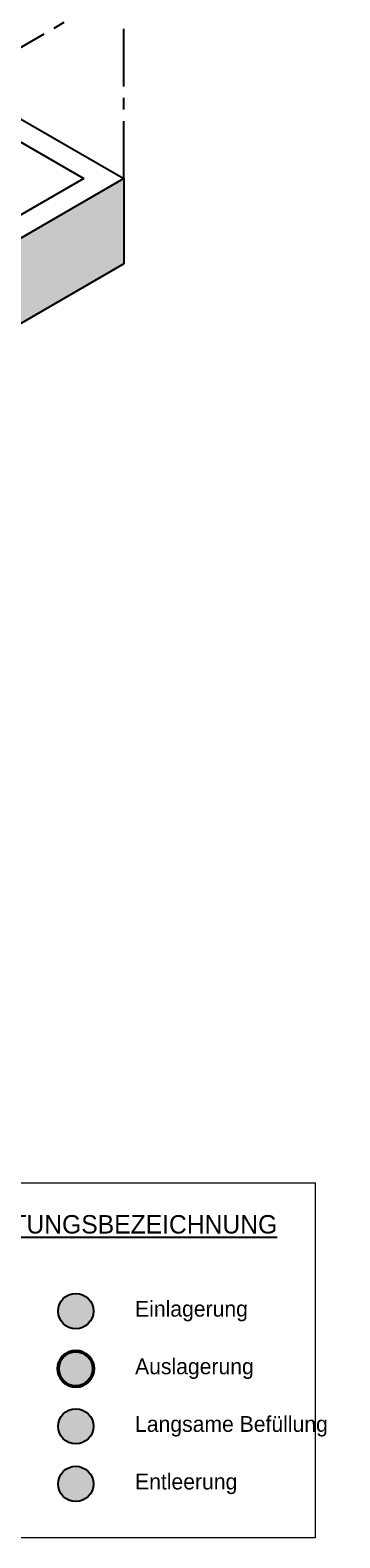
# Model space of a CAD drawing. Header units: millimetres. Extents: x 222 to 2461, y -1493 to 72.
# Tile 18 of 27: x 1962 to 2097, y -1493 to -839. Entities that reach past the tile are written whole.
import ezdxf

# ---------------------------------------------------------------- set-up
doc = ezdxf.new("R2010")
doc.units = ezdxf.units.MM
doc.linetypes.add('MITTELLINIE', pattern=[2, 1.25, -0.25, 0.25, -0.25])
doc.layers.add('Armaturenbezeichnung I', color=7, linetype='Continuous', lineweight=15)
doc.layers.add('Auslagerung', color=1, linetype='Continuous', lineweight=50)
for name, color, linetype in [('effekte', 7, 'Continuous'), ('Farbenlegende', 7, 'Continuous'), ('gebäude', 8, 'Continuous')]:
    doc.layers.add(name, color=color, linetype=linetype)

msp = doc.modelspace()

# ---------------------------------------------------------------- hatches: boundary and pattern name
at = {"layer": 'Auslagerung'}
msp.add_hatch(color=256, dxfattribs=at).paths.add_polyline_path([(1989.93, -1419.8, 1), (1974.6, -1419.8, 1)])
at = {"layer": 'effekte'}
h = msp.add_hatch(color=9, dxfattribs=at)
h.set_gradient(color1=(201, 200, 192), color2=(242, 242, 242), rotation=330, tint=1, name='CURVED')
h.paths.add_polyline_path([(1372.43, -1220.83), (1372.43, -1213.18), (1363.77, -1208.18), (1363.77, -1215.83), (1278.32, -1166.5), (1278.32, -1158.84), (1269.66, -1153.84), (1269.66, -1245.15), (1372.43, -1304.49)])
h.paths.add_polyline_path([(2003.08, -940.38), (2003.08, -903.35), (1661.09, -1100.8), (1661.09, -1127.83), (1541.23, -1197.04), (1541.23, -1170), (1514.19, -1185.61), (1514.19, -1171.99), (1511.46, -1170.88), (1511.05, -1170.26), (1509.2, -1169.34), (1507.24, -1169.44), (1506.21, -1169.54), (1503.11, -1167.89), (1501.46, -1167.48), (1499.09, -1167.38), (1496.82, -1166.97), (1494.66, -1166.14), (1489.71, -1167.17), (1486.62, -1167.38), (1482.49, -1164.91), (1480.74, -1162.33), (1477.75, -1160.78), (1475.28, -1160.68), (1470.84, -1160.68), (1469.5, -1160.17), (1467.75, -1160.06), (1464.97, -1160.48), (1463.59, -1160.55), (1372.43, -1213.18), (1372.43, -1220.83), (1372.43, -1304.49)])
at = {"layer": 'Farbenlegende'}
for color, points in [(5, [(1989.93, -1394.8, 1), (1974.6, -1394.8, 1)]), (40, [(1974.6, -1444.8, 1), (1989.93, -1444.8, 1)]), (74, [(1989.93, -1469.8, 1), (1974.6, -1469.8, 1)])]:
    msp.add_hatch(color=color, dxfattribs=at).paths.add_polyline_path(points)

# ---------------------------------------------------------------- linework, layer by layer
at = {"layer": 'Armaturenbezeichnung I'}
msp.add_lwpolyline([(1868.65, -1339.17), (2086.07, -1339.17), (2086.07, -1493.19), (1868.65, -1493.19)], close=True, dxfattribs=at)
at = {"layer": 'Auslagerung'}
msp.add_circle((1982.26, -1419.8), 7.66, dxfattribs=at)
at = {"layer": 'Farbenlegende', "color": 5}
msp.add_circle((1982.26, -1394.8), 7.66, dxfattribs=at)
at = {"layer": 'Farbenlegende', "color": 40}
msp.add_circle((1982.26, -1444.8), 7.66, dxfattribs=at)
at = {"layer": 'Farbenlegende', "color": 72}
msp.add_circle((1982.26, -1469.8), 7.66, dxfattribs=at)
at = {"layer": 'gebäude', "linetype": 'MITTELLINIE', "ltscale": 20}
for p, q in [((2003.08, -820.65), (1881.75, -890.7)), ((2003.08, -903.35), (2003.08, -820.65))]:
    msp.add_line(p, q, dxfattribs=at)
at = {"layer": 'gebäude'}
for p, q in [((1897.65, -842.48), (2003.08, -903.35)), ((1888.99, -847.48), (1985.76, -903.35)), ((1985.76, -903.35), (1652.43, -1095.8)), ((2003.08, -903.35), (1661.09, -1100.8)), ((2003.08, -903.35), (2003.08, -940.38)), ((2003.08, -940.38), (1372.43, -1304.49))]:
    msp.add_line(p, q, dxfattribs=at)

# ---------------------------------------------------------------- texts
at = {"layer": 'Farbenlegende'}
for s, insert, char_height, width, attachment_point in [('{\\H2.286x;\\LPIPE NAME LEITUNGSBEZEICHNUNG}', (1973.34, -1357.18), 3.5, 182.6719, 5), ('{\\H2.286x;Einlagerung}', (2007.97, -1394.8), 3, 95.1983, 4), ('{\\H2.286x;Auslagerung}', (2007.97, -1419.8), 3, 95.1983, 4), ('{\\H2.286x;Langsame Befüllung}', (2007.97, -1444.8), 3, 95.1983, 4), ('{\\H2.286x;Entleerung}', (2007.97, -1469.8), 3, 95.1983, 4)]:
    msp.add_mtext(s, dxfattribs=dict(at, insert=insert, char_height=char_height, width=width, attachment_point=attachment_point))

doc.saveas('drawing.dxf')
